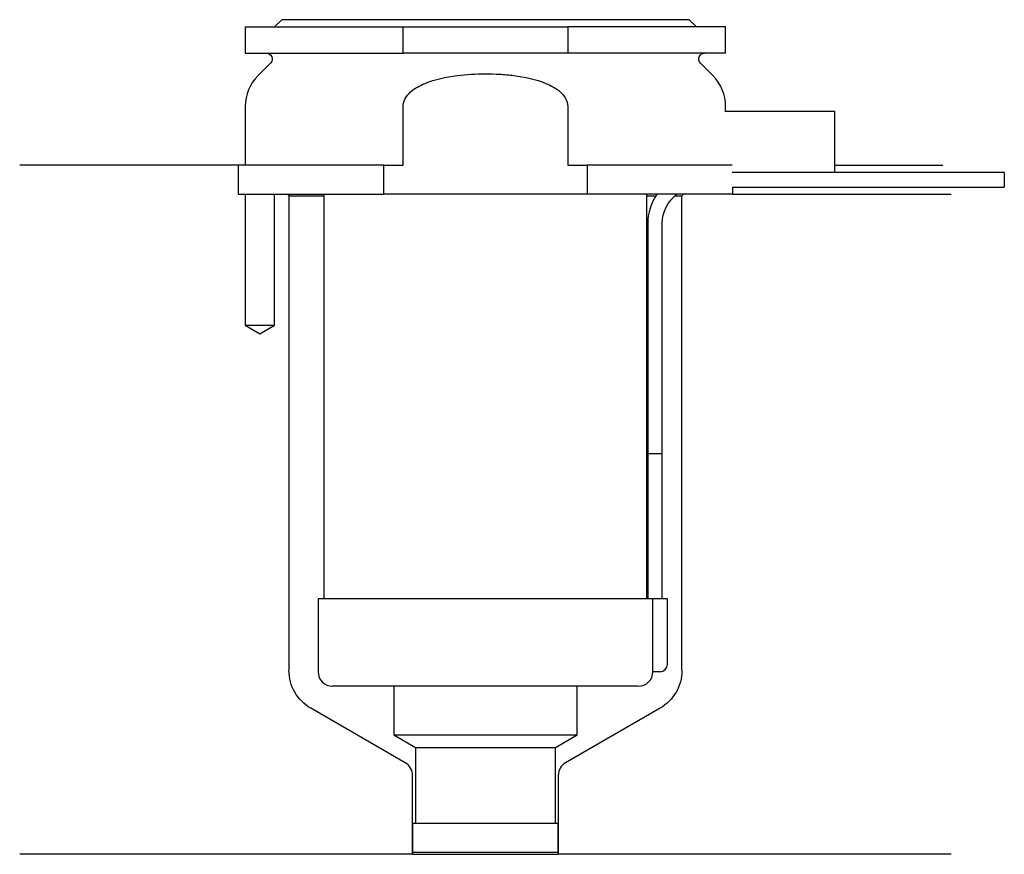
# Model space of a CAD drawing. Header units: inches. Extents: x 25.5 to 93.2, y 227 to 284.3.
import ezdxf

# ---------------------------------------------------------------- set-up
doc = ezdxf.new("R2010")
doc.units = ezdxf.units.IN
for name, color, linetype in [('201', 7, 'Continuous'), ('30', 7, 'Continuous'), ('32', 7, 'Continuous')]:
    doc.layers.add(name, color=color, linetype=linetype)

msp = doc.modelspace()

# ---------------------------------------------------------------- linework, layer by layer
at = {"layer": '201', "color": 113}
for p, q in [((40.526, 274.313), (25.526, 274.313)), ((40.526, 274.313), (40.526, 272.313)), ((81.525, 274.313), (88.958, 274.313)), ((41.026, 272.313), (41.026, 263.313)), ((43.026, 263.313), (43.026, 272.313)), ((43.926, 272.313), (44.026, 272.213)), ((44.026, 272.213), (46.426, 272.213)), ((44.026, 272.213), (44.026, 239.6)), ((68.625, 272.213), (69.236, 272.213)), ((70.551, 272.213), (71.026, 272.213)), ((71.026, 272.213), (71.126, 272.313)), ((71.026, 239.6), (71.026, 272.213)), ((74.526, 272.313), (89.526, 272.313)), ((41.026, 263.313), (42.026, 262.736)), ((42.026, 262.736), (43.026, 263.313)), ((52.021, 233.252), (45.526, 237.002)), ((69.526, 237.002), (63.031, 233.252)), ((52.521, 226.964), (52.521, 232.386)), ((62.531, 232.386), (62.531, 226.964)), ((52.521, 226.964), (25.526, 226.964)), ((52.521, 226.964), (62.531, 226.964)), ((89.526, 226.964), (62.531, 226.964))]:
    msp.add_line(p, q, dxfattribs=at)
at = {"layer": '201', "color": 113, "extrusion": (0, 0, -1)}
for centre, start, end in [((-47.026, 239.6), 300, 360), ((-68.026, 239.6), 180, 240)]:
    msp.add_arc(centre, 3, start, end, dxfattribs=at)
at = {"layer": '201', "color": 113}
for centre, start, end in [((51.521, 232.386), 0, 60), ((63.531, 232.386), 120, 180)]:
    msp.add_arc(centre, 1, start, end, dxfattribs=at)
at = {"layer": '30', "color": 113}
for p, q in [((43.526, 284.313), (43.026, 283.813)), ((71.526, 284.313), (43.526, 284.313)), ((72.026, 283.813), (71.526, 284.313)), ((41.026, 283.813), (41.026, 282.013)), ((41.026, 283.813), (51.869, 283.813)), ((51.869, 282.013), (51.869, 283.813)), ((51.869, 283.813), (63.182, 283.813)), ((74.026, 283.813), (63.182, 283.813)), ((63.182, 283.813), (63.182, 282.013)), ((74.026, 282.013), (74.026, 283.813)), ((41.026, 282.013), (51.869, 282.013)), ((63.182, 282.013), (51.869, 282.013)), ((74.026, 282.013), (63.182, 282.013)), ((42.758, 281.33), (41.904, 280.476)), ((73.147, 280.476), (72.293, 281.33)), ((41.026, 278.355), (41.026, 274.313)), ((51.869, 274.313), (51.869, 278.355)), ((63.182, 278.355), (63.182, 274.313)), ((74.026, 278.013), (74.026, 278.355)), ((41.026, 275.313), (41.026, 274.313)), ((50.543, 274.313), (40.526, 274.313)), ((40.526, 274.313), (40.526, 272.313)), ((50.543, 274.313), (51.869, 274.313)), ((50.543, 272.313), (50.543, 274.313)), ((63.182, 274.313), (64.508, 274.313)), ((64.508, 274.313), (64.508, 272.313)), ((74.479, 274.313), (64.508, 274.313)), ((93.176, 273.813), (81.526, 273.813)), ((93.176, 273.813), (93.176, 272.813)), ((74.526, 272.313), (74.526, 272.813)), ((74.526, 272.813), (93.176, 272.813)), ((40.526, 272.313), (50.543, 272.313)), ((41.026, 272.313), (41.026, 263.313)), ((43.026, 263.313), (43.026, 272.313)), ((46.426, 272.313), (46.426, 244.513)), ((64.508, 272.313), (50.543, 272.313)), ((74.526, 272.313), (64.508, 272.313)), ((68.625, 244.513), (68.625, 272.313)), ((68.676, 270.313), (68.676, 254.513)), ((69.676, 254.513), (69.676, 270.313)), ((41.026, 263.313), (43.026, 263.313)), ((68.676, 254.513), (69.676, 254.513)), ((68.676, 254.513), (68.676, 244.513)), ((68.676, 254.513), (69.676, 254.513)), ((69.676, 244.513), (69.676, 254.513)), ((46.026, 244.513), (46.026, 239.513)), ((68.995, 244.513), (46.026, 244.513)), ((68.995, 244.513), (68.995, 240.013)), ((70.026, 244.513), (68.995, 244.513)), ((70.026, 240.013), (70.026, 244.513)), ((69.526, 239.513), (69.021, 239.513)), ((68.026, 238.513), (47.026, 238.513)), ((51.226, 238.513), (51.226, 235.176)), ((63.826, 235.176), (63.826, 238.513)), ((51.226, 235.176), (52.721, 234.313)), ((51.226, 235.176), (63.826, 235.176)), ((62.331, 234.313), (63.826, 235.176)), ((52.721, 234.313), (62.331, 234.313)), ((52.721, 234.313), (52.721, 229.113)), ((62.331, 229.113), (62.331, 234.313)), ((52.521, 229.113), (62.531, 229.113)), ((52.521, 229.113), (52.521, 227.113)), ((62.531, 227.113), (62.531, 229.113)), ((52.521, 227.113), (62.531, 227.113))]:
    msp.add_line(p, q, dxfattribs=at)
at = {"layer": '30', "color": 113, "extrusion": (0, 0, -1)}
for centre, radius, start, end in [((-42.476, 281.613), 0.4, 90, 225), ((-72.576, 281.613), 0.4, -45, 90), ((-72.176, 270.313), 2.5, 0, 53.12953)]:
    msp.add_arc(centre, radius, start, end, dxfattribs=at)
at = {"layer": '30', "color": 113}
for centre, radius, start, end in [((44.026, 278.355), 3, 135, 180), ((71.026, 278.355), 3, 0, 45), ((72.176, 270.313), 3.5, 145.14891, 180), ((47.026, 239.513), 1, 180, 270), ((68.026, 239.513), 1, -90, 0), ((69.526, 240.013), 0.5, -90, 0)]:
    msp.add_arc(centre, radius, start, end, dxfattribs=at)
for points, knots in [([(51.869, 278.355), (51.869, 278.741), (52.101, 279.095), (52.671, 279.606), (53.015, 279.791), (54.07, 280.231), (54.83, 280.382), (55.582, 280.476)], [0, 0, 0, 0, 0.25, 0.25, 0.5, 0.5, 1, 1, 1, 1]), ([(55.582, 280.476), (56.225, 280.556), (56.87, 280.597), (57.844, 280.597), (58.17, 280.587), (58.822, 280.547), (59.147, 280.516), (59.469, 280.476)], [0, 0, 0, 0, 0.5, 0.5, 0.75, 0.75, 1, 1, 1, 1]), ([(59.469, 280.476), (60.223, 280.382), (60.982, 280.231), (62.036, 279.791), (62.38, 279.606), (62.955, 279.091), (63.182, 278.737), (63.182, 278.355)], [0, 0, 0, 0, 0.5, 0.5, 0.75, 0.75, 1, 1, 1, 1]), ([(68.995, 240.013), (68.995, 239.958), (68.996, 239.901), (68.999, 239.797), (69.001, 239.747), (69.005, 239.66), (69.007, 239.622), (69.012, 239.563), (69.015, 239.541), (69.017, 239.528), (69.019, 239.518), (69.02, 239.513)], [0, 0, 0, 0, 0.208381, 0.208381, 0.416996, 0.416996, 0.625825, 0.625825, 0.83609, 0.83609, 1, 1, 1, 1])]:
    msp.add_open_spline(points, degree=3, knots=knots, dxfattribs=at)
at = {"layer": '32', "color": 113}
for p, q in [((81.526, 278.013), (73.978, 278.013)), ((81.526, 273.813), (81.526, 278.013)), ((81.526, 273.813), (74.479, 273.813))]:
    msp.add_line(p, q, dxfattribs=at)

doc.saveas('drawing.dxf')
